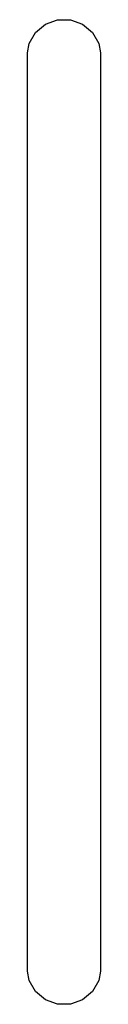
# Model space of a CAD drawing. Extents: x 76.7 to 113.3, y -101.6 to -38.8.
# Tile 3 of 11: x 91.69 to 91.81, y -83.06 to -81.44. Entities that reach past the tile are written whole.
import ezdxf

# ---------------------------------------------------------------- set-up
doc = ezdxf.new("R2010")
doc.units = 0
doc.header["$MEASUREMENT"] = 0
doc.layers.add('BLACK', color=7, linetype='CONTINUOUS')

msp = doc.modelspace()

# ---------------------------------------------------------------- linework, layer by layer
at = {"layer": 'BLACK', "linetype": 'CONTINUOUS'}
for p, q in [((91.7033, -81.4608), (91.7195, -81.4472)), ((91.7195, -81.4472), (91.7394, -81.44)), ((91.7394, -81.44), (91.7606, -81.44)), ((91.7606, -81.44), (91.7805, -81.4472)), ((91.7805, -81.4472), (91.7967, -81.4608)), ((91.6927, -81.4792), (91.7033, -81.4608)), ((91.7967, -81.4608), (91.8073, -81.4792)), ((91.69, -81.4948), (91.6927, -81.4792)), ((91.8073, -81.4792), (91.81, -81.4948)), ((91.69, -83.0052), (91.69, -81.4948)), ((91.81, -81.4948), (91.81, -83.0052)), ((91.6927, -83.0208), (91.69, -83.0052)), ((91.81, -83.0052), (91.8073, -83.0208)), ((91.7033, -83.0392), (91.6927, -83.0208)), ((91.8073, -83.0208), (91.7967, -83.0392)), ((91.7195, -83.0528), (91.7033, -83.0392)), ((91.7967, -83.0392), (91.7805, -83.0528)), ((91.7394, -83.06), (91.7195, -83.0528)), ((91.7805, -83.0528), (91.7606, -83.06)), ((91.7606, -83.06), (91.7394, -83.06))]:
    msp.add_line(p, q, dxfattribs=at)

doc.saveas('drawing.dxf')
